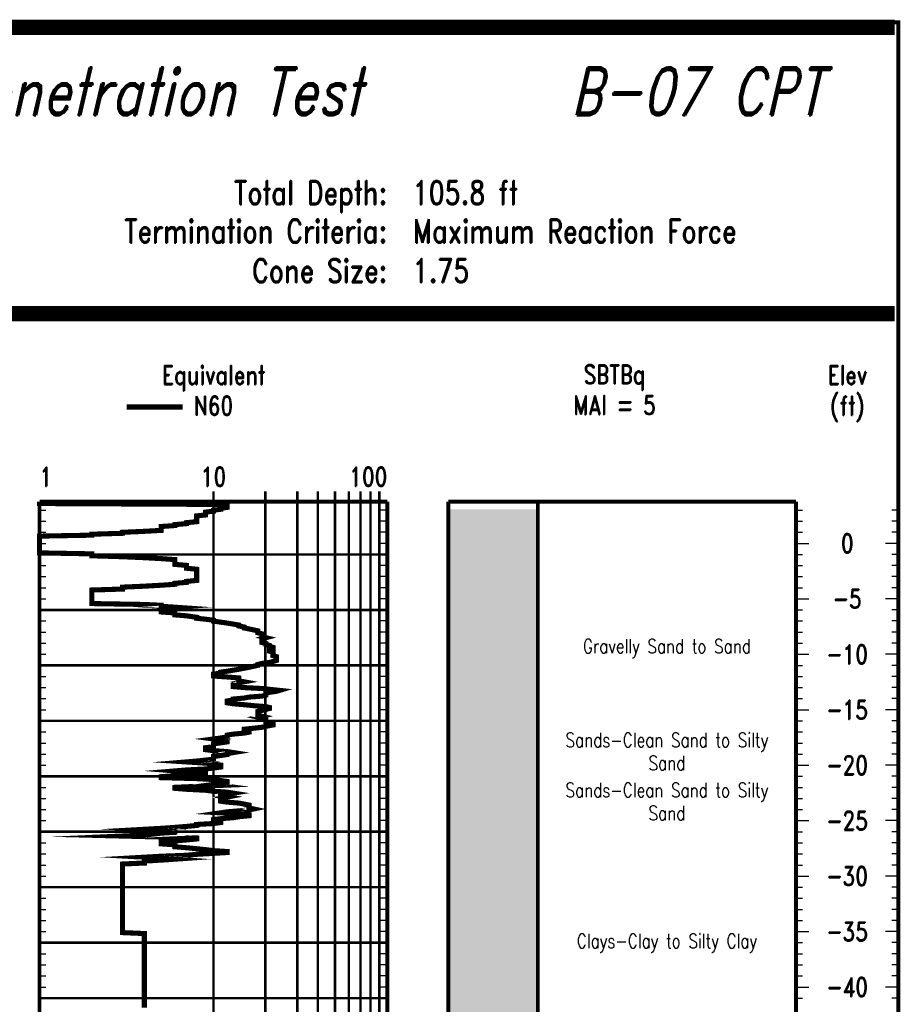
# Model space of a CAD drawing. Extents: x 83 to 619, y 53 to 229.
# Tile 14 of 14: x 540 to 619, y 140 to 229. Entities that reach past the tile are written whole.
import ezdxf
from ezdxf.enums import TextEntityAlignment as Align

# ---------------------------------------------------------------- set-up
doc = ezdxf.new("R2010")
doc.units = 0
doc.header["$MEASUREMENT"] = 0
doc.linetypes.add('DOT', pattern=[0.04, 0, -0.04])
doc.linetypes.add('SOLID', pattern=[0])
doc.layers.add('1', color=7, linetype='SOLID')
doc.styles.add('ROMAND', font='romand', dxfattribs={"height": 1})

msp = doc.modelspace()

# ---------------------------------------------------------------- linework, layer by layer
at = {"layer": '1', "color": 7, "linetype": 'SOLID'}
for points, const_width in [([(384.478, 52.748), (618.959, 52.748), (618.959, 228.898), (384.478, 228.898), (384.478, 52.748)], 0.347), ([(384.478, 52.748), (618.959, 52.748), (618.959, 228.898), (384.478, 228.898), (384.478, 52.748)], 0.347), ([(384.478, 52.748), (618.959, 52.748), (618.959, 228.898), (384.478, 228.898), (384.478, 52.748)], 0.347), ([(384.478, 52.748), (618.959, 52.748), (618.959, 228.898), (384.478, 228.898), (384.478, 52.748)], 0.347), ([(384.478, 52.748), (618.959, 52.748), (618.959, 228.898), (384.478, 228.898), (384.478, 52.748)], 0.347), ([(384.478, 52.748), (618.959, 52.748), (618.959, 228.898), (384.478, 228.898), (384.478, 52.748)], 0.347), ([(384.478, 52.748), (618.959, 52.748), (618.959, 228.898), (384.478, 228.898), (384.478, 52.748)], 0.347), ([(384.478, 52.748), (618.959, 52.748), (618.959, 228.898), (384.478, 228.898), (384.478, 52.748)], 0.347), ([(384.478, 52.748), (618.959, 52.748), (618.959, 228.898), (384.478, 228.898), (384.478, 52.748)], 0.347), ([(384.478, 52.748), (618.959, 52.748), (618.959, 228.898), (384.478, 228.898), (384.478, 52.748)], 0.347), ([(384.478, 52.748), (618.959, 52.748), (618.959, 228.898), (384.478, 228.898), (384.478, 52.748)], 0.347), ([(384.478, 52.748), (618.959, 52.748), (618.959, 228.898), (384.478, 228.898), (384.478, 52.748)], 0.347), ([(384.478, 52.748), (618.959, 52.748), (618.959, 228.898), (384.478, 228.898), (384.478, 52.748)], 0.347), ([(384.478, 52.748), (618.959, 52.748), (618.959, 228.898), (384.478, 228.898), (384.478, 52.748)], 0.347), ([(384.478, 52.748), (618.959, 52.748), (618.959, 228.898), (384.478, 228.898), (384.478, 52.748)], 0.347), ([(384.478, 52.748), (618.959, 52.748), (618.959, 228.898), (384.478, 228.898), (384.478, 52.748)], 0.347), ([(384.478, 52.748), (618.959, 52.748), (618.959, 228.898), (384.478, 228.898), (384.478, 52.748)], 0.347), ([(384.478, 52.748), (618.959, 52.748), (618.959, 228.898), (384.478, 228.898), (384.478, 52.748)], 0.347), ([(384.478, 52.748), (618.959, 52.748), (618.959, 228.898), (384.478, 228.898), (384.478, 52.748)], 0.347), ([(384.478, 52.748), (618.959, 52.748), (618.959, 228.898), (384.478, 228.898), (384.478, 52.748)], 0.347), ([(384.478, 52.748), (618.959, 52.748), (618.959, 228.898), (384.478, 228.898), (384.478, 52.748)], 0.347), ([(384.478, 52.748), (618.959, 52.748), (618.959, 228.898), (384.478, 228.898), (384.478, 52.748)], 0.347), ([(384.478, 52.748), (618.959, 52.748), (618.959, 228.898), (384.478, 228.898), (384.478, 52.748)], 0.347), ([(384.478, 52.748), (618.959, 52.748), (618.959, 228.898), (384.478, 228.898), (384.478, 52.748)], 0.347), ([(384.478, 52.748), (618.959, 52.748), (618.959, 228.898), (384.478, 228.898), (384.478, 52.748)], 0.347), ([(384.478, 52.748), (618.959, 52.748), (618.959, 228.898), (384.478, 228.898), (384.478, 52.748)], 0.347), ([(384.824, 228.782), (618.612, 228.782)], 0.693), ([(384.824, 228.089), (618.612, 228.089)], 0.693), ([(384.824, 202.909), (618.612, 202.909)], 0.693), ([(384.824, 202.216), (618.612, 202.216)], 0.693), ([(541.384, 185.582), (572.802, 185.582)], 0.347), ([(541.384, 185.582), (541.384, 79.789)], 0.347), ([(572.802, 185.582), (572.802, 79.789)], 0.347), ([(578.3, 185.582), (609.718, 185.582)], 0.347), ([(578.3, 185.582), (578.3, 79.789)], 0.347), ([(586.386, 185.582), (586.386, 79.789)], 0.347), ([(609.718, 185.582), (609.718, 79.789)], 0.347), ([(609.718, 185.582), (609.718, 79.789)], 0.347), ([(618.959, 185.582), (618.959, 79.789)], 0.347)]:
    msp.add_lwpolyline(points, dxfattribs=dict(at, const_width=const_width))
at = {"layer": '1', "color": 244, "linetype": 'SOLID', "const_width": 0.462}
for points in [[(549.238, 194.13), (554.321, 194.13)], [(541.384, 185.582), (541.384, 185.495), (541.384, 185.406), (558.337, 185.32), (558.337, 185.234), (558.337, 185.147), (558.337, 185.059), (557.743, 184.972), (557.743, 184.885), (557.093, 184.8), (557.093, 184.715), (556.374, 184.628), (556.374, 184.543), (556.374, 184.458), (556.374, 184.372), (555.57, 184.287), (555.57, 184.2), (555.57, 184.113), (555.57, 184.026), (555.57, 183.938), (555.57, 183.851), (555.57, 183.764), (554.659, 183.677), (554.659, 183.589), (553.608, 183.502), (553.608, 183.416), (552.364, 183.33), (552.364, 183.243), (552.364, 183.155), (552.364, 183.067), (552.364, 182.98), (550.842, 182.893), (548.879, 182.806), (548.879, 182.717), (546.113, 182.632), (546.113, 182.547), (541.384, 182.461), (541.384, 182.376), (541.384, 182.288), (541.384, 182.157), (541.384, 182.071), (541.384, 181.985), (541.384, 181.897), (541.384, 181.811), (541.384, 181.724), (541.384, 181.639), (541.384, 181.552), (541.384, 181.465), (541.384, 181.379), (541.384, 181.294), (541.384, 181.208), (541.384, 181.12), (541.384, 181.033), (541.384, 180.946), (546.113, 180.858), (546.113, 180.771), (546.113, 180.685), (548.879, 180.599), (550.842, 180.513), (552.364, 180.428), (553.608, 180.34), (553.608, 180.255), (553.608, 180.167), (553.608, 180.08), (553.608, 179.992), (553.608, 179.905), (554.659, 179.819), (554.659, 179.731), (554.659, 179.644), (554.659, 179.557), (555.57, 179.469), (555.57, 179.382), (555.57, 179.295), (555.57, 179.206), (555.57, 179.118), (555.57, 179.032), (555.57, 178.946), (555.57, 178.859), (555.57, 178.77), (555.57, 178.682), (555.57, 178.546), (555.57, 178.457), (554.659, 178.37), (554.659, 178.283), (553.608, 178.197), (553.608, 178.109), (552.364, 178.023), (550.842, 177.937), (548.879, 177.851), (548.879, 177.764), (548.879, 177.677), (546.113, 177.59), (546.113, 177.503), (546.113, 177.417), (546.113, 177.33), (546.113, 177.244), (546.113, 177.156), (546.113, 177.069), (546.113, 176.981), (546.113, 176.893), (546.113, 176.805), (546.113, 176.718), (546.113, 176.629), (546.113, 176.542), (546.113, 176.454), (546.113, 176.366), (550.842, 176.285), (552.364, 176.212), (552.364, 176.124), (553.608, 176.038), (552.364, 175.953), (552.364, 175.867), (552.364, 175.78), (552.364, 175.694), (552.364, 175.608), (553.608, 175.52), (553.608, 175.433), (553.608, 175.345), (554.659, 175.258), (555.57, 175.126), (555.57, 175.039), (556.374, 174.952), (557.093, 174.862), (557.093, 174.776), (557.743, 174.688), (558.337, 174.601), (558.883, 174.514), (559.388, 174.425), (559.388, 174.338), (559.859, 174.249), (559.859, 174.161), (560.299, 174.074), (560.713, 173.986), (561.103, 173.899), (561.103, 173.812), (561.103, 173.724), (561.472, 173.637), (561.472, 173.55), (561.472, 173.462), (561.472, 173.374), (561.822, 173.286), (561.472, 173.2), (561.472, 173.112), (561.472, 173.024), (561.472, 172.936), (561.472, 172.849), (561.822, 172.762), (561.822, 172.674), (562.155, 172.586), (562.155, 172.498), (562.472, 172.411), (562.472, 172.325), (562.472, 172.237), (562.155, 172.15), (562.155, 172.062), (562.472, 171.976), (562.472, 171.832), (562.472, 171.746), (562.472, 171.659), (562.775, 171.571), (562.775, 171.483), (562.775, 171.396), (562.775, 171.309), (562.775, 171.222), (562.472, 171.133), (562.155, 171.045), (561.472, 170.958), (561.103, 170.87), (561.103, 170.783), (560.713, 170.695), (560.299, 170.609), (559.859, 170.52), (559.388, 170.431), (558.883, 170.343), (558.337, 170.256), (557.743, 170.168), (557.743, 170.079), (557.093, 169.992), (557.093, 169.905), (557.093, 169.818), (558.337, 169.731), (559.388, 169.644), (559.388, 169.556), (559.388, 169.47), (559.388, 169.384), (559.859, 169.296), (559.388, 169.207), (559.388, 169.12), (558.883, 169.035), (558.883, 168.949), (558.883, 168.861), (559.859, 168.774), (561.472, 168.69), (563.066, 168.52), (562.775, 168.432), (562.155, 168.346), (561.822, 168.258), (561.822, 168.173), (561.822, 168.087), (561.472, 168.001), (560.299, 167.914), (559.859, 167.827), (558.883, 167.739), (558.883, 167.653), (558.337, 167.566), (558.337, 167.48), (558.337, 167.395), (558.883, 167.311), (559.859, 167.226), (560.713, 167.139), (561.822, 167.054), (562.155, 166.97), (562.155, 166.884), (561.822, 166.797), (561.472, 166.708), (561.103, 166.621), (561.103, 166.534), (561.103, 166.446), (561.103, 166.357), (561.103, 166.269), (561.472, 166.182), (561.103, 166.094), (561.472, 166.006), (561.822, 165.918), (561.822, 165.831), (561.822, 165.744), (561.822, 165.657), (562.155, 165.57), (562.472, 165.48), (562.472, 165.394), (561.822, 165.275), (561.472, 165.187), (560.713, 165.099), (559.859, 165.011), (559.859, 164.922), (560.299, 164.835), (560.299, 164.747), (559.859, 164.659), (558.883, 164.57), (558.337, 164.481), (558.337, 164.394), (558.337, 164.306), (557.743, 164.218), (557.093, 164.13), (557.743, 164.041), (558.337, 163.955), (558.337, 163.866), (557.743, 163.779), (557.093, 163.691), (557.093, 163.604), (557.093, 163.515), (557.093, 163.426), (556.374, 163.339), (556.374, 163.252), (556.374, 163.164), (557.093, 163.076), (558.337, 162.987), (558.883, 162.901), (558.337, 162.813), (558.337, 162.726), (557.743, 162.637), (557.093, 162.549), (557.093, 162.462), (557.093, 162.398), (557.093, 162.308), (556.374, 162.22), (555.57, 162.132), (554.659, 162.056), (556.374, 161.946), (557.093, 161.859), (557.743, 161.77), (557.743, 161.681), (557.743, 161.594), (557.093, 161.506), (556.374, 161.419), (554.659, 161.329), (553.608, 161.242), (554.659, 161.155), (556.374, 161.07), (556.374, 160.982), (556.374, 160.895), (553.608, 160.808), (552.364, 160.722), (552.364, 160.635), (555.57, 160.548), (557.093, 160.463), (557.743, 160.374), (558.337, 160.286), (558.337, 160.199), (557.743, 160.112), (557.093, 160.024), (557.743, 159.936), (555.57, 159.847), (553.608, 159.758), (553.608, 159.671), (554.659, 159.584), (556.374, 159.496), (557.093, 159.407), (558.337, 159.321), (558.883, 159.234), (558.337, 159.147), (557.743, 159.058), (557.743, 158.97), (558.337, 158.884), (557.743, 158.771), (557.743, 158.684), (557.743, 158.597), (557.743, 158.509), (558.337, 158.422), (559.388, 158.335), (559.859, 158.246), (560.299, 158.158), (560.299, 158.07), (560.299, 157.982), (560.299, 157.894), (560.713, 157.805), (560.299, 157.718), (559.388, 157.631), (558.337, 157.543), (557.743, 157.456), (559.388, 157.368), (560.299, 157.28), (560.299, 157.192), (559.388, 157.104), (558.883, 157.015), (557.743, 156.927), (557.093, 156.841), (557.093, 156.754), (557.743, 156.667), (557.743, 156.579), (557.093, 156.49), (555.57, 156.403), (555.57, 156.316), (554.659, 156.228), (553.608, 156.141), (552.364, 156.053), (550.842, 155.967), (552.364, 155.879), (553.608, 155.793), (553.608, 155.704), (552.364, 155.618), (550.842, 155.446), (548.879, 155.358), (552.364, 155.27), (555.57, 155.18), (555.57, 155.093), (554.659, 155.005), (553.608, 154.917), (552.364, 154.828), (552.364, 154.739), (552.364, 154.653), (553.608, 154.564), (553.608, 154.476), (553.608, 154.389), (554.659, 154.301), (555.57, 154.214), (556.374, 154.127), (557.093, 154.041), (558.337, 153.955), (558.337, 153.87), (557.093, 153.792), (555.57, 153.706), (554.659, 153.619), (552.364, 153.532), (550.842, 153.445), (552.364, 153.358), (553.608, 153.269), (552.364, 153.182), (550.842, 153.095), (550.842, 153.007), (550.842, 152.918), (548.879, 152.83), (548.879, 152.744), (548.879, 152.657), (548.879, 152.57), (548.879, 152.482), (548.879, 152.396), (548.879, 152.31), (548.879, 152.192), (548.879, 152.105), (548.879, 152.018), (548.879, 151.93), (548.879, 151.842), (548.879, 151.756), (548.879, 151.669), (548.879, 151.584), (548.879, 151.496), (548.879, 151.409), (548.879, 151.323), (548.879, 151.236), (548.879, 151.15), (548.879, 151.063), (548.879, 150.978), (548.879, 150.89), (548.879, 150.805), (548.879, 150.642), (548.879, 150.555), (548.879, 150.469), (548.879, 150.383), (548.879, 150.299), (548.879, 150.215), (548.879, 150.13), (548.879, 150.044), (548.879, 149.959), (548.879, 149.875), (548.879, 149.791), (548.879, 149.707), (548.879, 149.625), (548.879, 149.542), (548.879, 149.458), (548.879, 149.371), (548.879, 149.284), (548.879, 149.196), (548.879, 149.11), (548.879, 148.954), (548.879, 148.869), (548.879, 148.783), (548.879, 148.697), (548.879, 148.61), (548.879, 148.525), (548.879, 148.439), (548.879, 148.354), (548.879, 148.268), (548.879, 148.18), (548.879, 148.095), (548.879, 148.009), (548.879, 147.923), (548.879, 147.837), (548.879, 147.75), (548.879, 147.666), (548.879, 147.581), (548.879, 147.494), (548.879, 147.408), (548.879, 147.322), (548.879, 147.237), (548.879, 147.15), (548.879, 147.065), (548.879, 146.979), (548.879, 146.893), (548.879, 146.807), (548.879, 146.719), (548.879, 146.632), (550.842, 146.546), (550.842, 146.457), (550.842, 146.371), (550.842, 146.283), (550.842, 146.197), (550.842, 146.111), (550.842, 146.023), (550.842, 145.935), (550.842, 145.847), (550.842, 145.761), (550.842, 145.596), (550.842, 145.508), (550.842, 145.421), (550.842, 145.333), (550.842, 145.246), (550.842, 145.158), (550.842, 145.071), (550.842, 144.982), (550.842, 144.894), (550.842, 144.806), (550.842, 144.717), (550.842, 144.631), (550.842, 144.543), (550.842, 144.456), (550.842, 144.37), (550.842, 144.281), (550.842, 144.194), (550.842, 144.106), (550.842, 144.019), (550.842, 143.931), (550.842, 143.843), (550.842, 143.756), (550.842, 143.669), (550.842, 143.582), (550.842, 143.493), (550.842, 143.405), (550.842, 143.318), (550.842, 143.231), (550.842, 143.143), (550.842, 143.054), (550.842, 142.967), (550.842, 142.881), (550.842, 142.793), (550.842, 142.705), (550.842, 142.616), (550.842, 142.529), (550.842, 142.401), (550.842, 142.311), (550.842, 142.224), (550.842, 142.135), (550.842, 142.048), (550.842, 141.961), (550.842, 141.873), (550.842, 141.785), (550.842, 141.696), (550.842, 141.608), (550.842, 141.52), (550.842, 141.432)], [(550.842, 141.432), (550.842, 141.344), (550.842, 141.257), (550.842, 141.17), (550.842, 141.082), (550.842, 140.994), (550.842, 140.907), (550.842, 140.819), (550.842, 140.731), (550.842, 140.642), (550.842, 140.555), (550.842, 140.468), (550.842, 140.381), (550.842, 140.293), (550.842, 140.204), (550.842, 140.118), (550.842, 140.03), (550.842, 139.941), (550.842, 139.853)]]:
    msp.add_lwpolyline(points, dxfattribs=at)
at = {"layer": '1', "color": 8, "linetype": 'DOT', "const_width": 0.231}
for points in [[(557.093, 186.507), (557.093, 79.789)], [(561.768, 186.507), (561.768, 79.789)], [(564.676, 186.507), (564.676, 79.789)], [(566.518, 186.507), (566.518, 79.789)], [(568.073, 186.507), (568.073, 79.789)], [(569.317, 186.507), (569.317, 79.789)], [(570.369, 186.507), (570.369, 79.789)], [(571.28, 186.507), (571.28, 79.789)], [(572.083, 186.507), (572.083, 79.789)], [(541.384, 180.805), (572.802, 180.805)], [(572.802, 180.805), (541.384, 180.805)], [(541.384, 175.793), (572.802, 175.793)], [(572.802, 175.793), (541.384, 175.793)], [(541.384, 170.782), (572.802, 170.782)], [(572.802, 170.782), (541.384, 170.782)], [(541.384, 165.77), (572.802, 165.77)], [(572.802, 165.77), (541.384, 165.77)], [(541.384, 160.758), (572.802, 160.758)], [(572.802, 160.758), (541.384, 160.758)], [(541.384, 155.746), (572.802, 155.746)], [(572.802, 155.746), (541.384, 155.746)], [(541.384, 150.735), (572.802, 150.735)], [(572.802, 150.735), (541.384, 150.735)], [(541.384, 145.723), (572.802, 145.723)], [(572.802, 145.723), (541.384, 145.723)], [(541.384, 140.711), (572.802, 140.711)], [(572.802, 140.711), (541.384, 140.711)]]:
    msp.add_lwpolyline(points, dxfattribs=at)
at = {"layer": '1', "color": 7, "linetype": 'SOLID'}
for points in [[(541.384, 184.814), (541.961, 184.814)], [(572.802, 184.814), (572.224, 184.814)], [(609.718, 184.814), (610.296, 184.814)], [(618.959, 184.814), (618.381, 184.814)], [(541.384, 183.812), (541.961, 183.812)], [(572.802, 183.812), (572.224, 183.812)], [(609.718, 183.812), (610.296, 183.812)], [(618.959, 183.812), (618.381, 183.812)], [(541.384, 182.81), (541.961, 182.81)], [(572.802, 182.81), (572.224, 182.81)], [(609.718, 182.81), (610.296, 182.81)], [(618.959, 182.81), (618.381, 182.81)], [(541.384, 181.807), (541.961, 181.807)], [(572.802, 181.807), (572.224, 181.807)], [(609.718, 181.807), (610.873, 181.807)], [(609.718, 181.807), (610.296, 181.807)], [(618.959, 181.807), (617.804, 181.807)], [(618.959, 181.807), (618.381, 181.807)], [(541.384, 180.805), (541.961, 180.805)], [(572.802, 180.805), (572.224, 180.805)], [(609.718, 180.805), (610.296, 180.805)], [(618.959, 180.805), (618.381, 180.805)], [(541.384, 179.803), (541.961, 179.803)], [(572.802, 179.803), (572.224, 179.803)], [(609.718, 179.803), (610.296, 179.803)], [(618.959, 179.803), (618.381, 179.803)], [(541.384, 178.8), (541.961, 178.8)], [(572.802, 178.8), (572.224, 178.8)], [(609.718, 178.8), (610.296, 178.8)], [(618.959, 178.8), (618.381, 178.8)], [(541.384, 177.798), (541.961, 177.798)], [(572.802, 177.798), (572.224, 177.798)], [(609.718, 177.798), (610.296, 177.798)], [(618.959, 177.798), (618.381, 177.798)], [(541.384, 176.796), (541.961, 176.796)], [(572.802, 176.796), (572.224, 176.796)], [(609.718, 176.796), (610.873, 176.796)], [(609.718, 176.796), (610.296, 176.796)], [(618.959, 176.796), (617.804, 176.796)], [(618.959, 176.796), (618.381, 176.796)], [(541.384, 175.793), (541.961, 175.793)], [(572.802, 175.793), (572.224, 175.793)], [(609.718, 175.793), (610.296, 175.793)], [(618.959, 175.793), (618.381, 175.793)], [(541.384, 174.791), (541.961, 174.791)], [(572.802, 174.791), (572.224, 174.791)], [(609.718, 174.791), (610.296, 174.791)], [(618.959, 174.791), (618.381, 174.791)], [(541.384, 173.789), (541.961, 173.789)], [(572.802, 173.789), (572.224, 173.789)], [(609.718, 173.789), (610.296, 173.789)], [(618.959, 173.789), (618.381, 173.789)], [(541.384, 172.786), (541.961, 172.786)], [(572.802, 172.786), (572.224, 172.786)], [(609.718, 172.786), (610.296, 172.786)], [(618.959, 172.786), (618.381, 172.786)], [(541.384, 171.784), (541.961, 171.784)], [(572.802, 171.784), (572.224, 171.784)], [(609.718, 171.784), (610.873, 171.784)], [(609.718, 171.784), (610.296, 171.784)], [(618.959, 171.784), (617.804, 171.784)], [(618.959, 171.784), (618.381, 171.784)], [(541.384, 170.782), (541.961, 170.782)], [(572.802, 170.782), (572.224, 170.782)], [(609.718, 170.782), (610.296, 170.782)], [(618.959, 170.782), (618.381, 170.782)], [(541.384, 169.779), (541.961, 169.779)], [(572.802, 169.779), (572.224, 169.779)], [(609.718, 169.779), (610.296, 169.779)], [(618.959, 169.779), (618.381, 169.779)], [(541.384, 168.777), (541.961, 168.777)], [(572.802, 168.777), (572.224, 168.777)], [(609.718, 168.777), (610.296, 168.777)], [(618.959, 168.777), (618.381, 168.777)], [(541.384, 167.775), (541.961, 167.775)], [(572.802, 167.775), (572.224, 167.775)], [(609.718, 167.775), (610.296, 167.775)], [(618.959, 167.775), (618.381, 167.775)], [(541.384, 166.772), (541.961, 166.772)], [(572.802, 166.772), (572.224, 166.772)], [(609.718, 166.772), (610.873, 166.772)], [(609.718, 166.772), (610.296, 166.772)], [(618.959, 166.772), (617.804, 166.772)], [(618.959, 166.772), (618.381, 166.772)], [(541.384, 165.77), (541.961, 165.77)], [(572.802, 165.77), (572.224, 165.77)], [(609.718, 165.77), (610.296, 165.77)], [(618.959, 165.77), (618.381, 165.77)], [(541.384, 164.768), (541.961, 164.768)], [(572.802, 164.768), (572.224, 164.768)], [(609.718, 164.768), (610.296, 164.768)], [(618.959, 164.768), (618.381, 164.768)], [(541.384, 163.765), (541.961, 163.765)], [(572.802, 163.765), (572.224, 163.765)], [(609.718, 163.765), (610.296, 163.765)], [(618.959, 163.765), (618.381, 163.765)], [(541.384, 162.763), (541.961, 162.763)], [(572.802, 162.763), (572.224, 162.763)], [(609.718, 162.763), (610.296, 162.763)], [(618.959, 162.763), (618.381, 162.763)], [(541.384, 161.76), (541.961, 161.76)], [(572.802, 161.76), (572.224, 161.76)], [(609.718, 161.76), (610.873, 161.76)], [(609.718, 161.76), (610.296, 161.76)], [(618.959, 161.76), (617.804, 161.76)], [(618.959, 161.76), (618.381, 161.76)], [(541.384, 160.758), (541.961, 160.758)], [(572.802, 160.758), (572.224, 160.758)], [(609.718, 160.758), (610.296, 160.758)], [(618.959, 160.758), (618.381, 160.758)], [(541.384, 159.756), (541.961, 159.756)], [(572.802, 159.756), (572.224, 159.756)], [(609.718, 159.756), (610.296, 159.756)], [(618.959, 159.756), (618.381, 159.756)], [(541.384, 158.753), (541.961, 158.753)], [(572.802, 158.753), (572.224, 158.753)], [(609.718, 158.753), (610.296, 158.753)], [(618.959, 158.753), (618.381, 158.753)], [(541.384, 157.751), (541.961, 157.751)], [(572.802, 157.751), (572.224, 157.751)], [(609.718, 157.751), (610.296, 157.751)], [(618.959, 157.751), (618.381, 157.751)], [(541.384, 156.749), (541.961, 156.749)], [(572.802, 156.749), (572.224, 156.749)], [(609.718, 156.749), (610.873, 156.749)], [(609.718, 156.749), (610.296, 156.749)], [(618.959, 156.749), (617.804, 156.749)], [(618.959, 156.749), (618.381, 156.749)], [(541.384, 155.746), (541.961, 155.746)], [(572.802, 155.746), (572.224, 155.746)], [(609.718, 155.746), (610.296, 155.746)], [(618.959, 155.746), (618.381, 155.746)], [(541.384, 154.744), (541.961, 154.744)], [(572.802, 154.744), (572.224, 154.744)], [(609.718, 154.744), (610.296, 154.744)], [(618.959, 154.744), (618.381, 154.744)], [(541.384, 153.742), (541.961, 153.742)], [(572.802, 153.742), (572.224, 153.742)], [(609.718, 153.742), (610.296, 153.742)], [(618.959, 153.742), (618.381, 153.742)], [(541.384, 152.739), (541.961, 152.739)], [(572.802, 152.739), (572.224, 152.739)], [(609.718, 152.739), (610.296, 152.739)], [(618.959, 152.739), (618.381, 152.739)], [(541.384, 151.737), (541.961, 151.737)], [(572.802, 151.737), (572.224, 151.737)], [(609.718, 151.737), (610.873, 151.737)], [(609.718, 151.737), (610.296, 151.737)], [(618.959, 151.737), (617.804, 151.737)], [(618.959, 151.737), (618.381, 151.737)], [(541.384, 150.735), (541.961, 150.735)], [(572.802, 150.735), (572.224, 150.735)], [(609.718, 150.735), (610.296, 150.735)], [(618.959, 150.735), (618.381, 150.735)], [(541.384, 149.732), (541.961, 149.732)], [(572.802, 149.732), (572.224, 149.732)], [(609.718, 149.732), (610.296, 149.732)], [(618.959, 149.732), (618.381, 149.732)], [(541.384, 148.73), (541.961, 148.73)], [(572.802, 148.73), (572.224, 148.73)], [(609.718, 148.73), (610.296, 148.73)], [(618.959, 148.73), (618.381, 148.73)], [(541.384, 147.728), (541.961, 147.728)], [(572.802, 147.728), (572.224, 147.728)], [(609.718, 147.728), (610.296, 147.728)], [(618.959, 147.728), (618.381, 147.728)], [(541.384, 146.725), (541.961, 146.725)], [(572.802, 146.725), (572.224, 146.725)], [(609.718, 146.725), (610.873, 146.725)], [(609.718, 146.725), (610.296, 146.725)], [(618.959, 146.725), (617.804, 146.725)], [(618.959, 146.725), (618.381, 146.725)], [(541.384, 145.723), (541.961, 145.723)], [(572.802, 145.723), (572.224, 145.723)], [(609.718, 145.723), (610.296, 145.723)], [(618.959, 145.723), (618.381, 145.723)], [(541.384, 144.721), (541.961, 144.721)], [(572.802, 144.721), (572.224, 144.721)], [(609.718, 144.721), (610.296, 144.721)], [(618.959, 144.721), (618.381, 144.721)], [(541.384, 143.718), (541.961, 143.718)], [(572.802, 143.718), (572.224, 143.718)], [(609.718, 143.718), (610.296, 143.718)], [(618.959, 143.718), (618.381, 143.718)], [(541.384, 142.716), (541.961, 142.716)], [(572.802, 142.716), (572.224, 142.716)], [(609.718, 142.716), (610.296, 142.716)], [(618.959, 142.716), (618.381, 142.716)], [(541.384, 141.714), (541.961, 141.714)], [(572.802, 141.714), (572.224, 141.714)], [(609.718, 141.714), (610.873, 141.714)], [(609.718, 141.714), (610.296, 141.714)], [(618.959, 141.714), (617.804, 141.714)], [(618.959, 141.714), (618.381, 141.714)], [(541.384, 140.711), (541.961, 140.711)], [(572.802, 140.711), (572.224, 140.711)], [(609.718, 140.711), (610.296, 140.711)], [(618.959, 140.711), (618.381, 140.711)]]:
    msp.add_lwpolyline(points, dxfattribs=at)
at = {"layer": '1', "color": 53}
for points in [[(578.3, 182.98), (578.3, 184.885), (586.386, 182.98), (586.386, 184.885)], [(578.3, 170.431), (578.3, 174.601), (586.386, 170.431), (586.386, 174.601)], [(578.3, 167.914), (578.3, 168.774), (586.386, 167.914), (586.386, 168.774)], [(578.3, 166.621), (578.3, 167.139), (586.386, 166.621), (586.386, 167.139)], [(578.3, 165.187), (578.3, 166.006), (586.386, 165.187), (586.386, 166.006)]]:
    msp.add_solid(points, dxfattribs=at)
at = {"layer": '1', "color": 2}
for points in [[(578.3, 182.461), (578.3, 182.98), (586.386, 182.461), (586.386, 182.98)], [(578.3, 177.851), (578.3, 180.599), (586.386, 177.851), (586.386, 180.599)], [(578.3, 174.601), (578.3, 176.366), (586.386, 174.601), (586.386, 176.366)], [(578.3, 168.774), (578.3, 170.431), (586.386, 168.774), (586.386, 170.431)], [(578.3, 167.139), (578.3, 167.914), (586.386, 167.139), (586.386, 167.914)], [(578.3, 166.006), (578.3, 166.621), (586.386, 166.006), (586.386, 166.621)], [(578.3, 160.808), (578.3, 165.187), (586.386, 160.808), (586.386, 165.187)], [(578.3, 156.228), (578.3, 160.722), (586.386, 156.228), (586.386, 160.722)], [(578.3, 154.917), (578.3, 155.093), (586.386, 154.917), (586.386, 155.093)], [(578.3, 153.706), (578.3, 154.389), (586.386, 153.706), (586.386, 154.389)]]:
    msp.add_solid(points, dxfattribs=at)
at = {"layer": '1', "color": 3}
for points in [[(578.3, 182.288), (578.3, 182.461), (586.386, 182.288), (586.386, 182.461)], [(578.3, 180.599), (578.3, 181.12), (586.386, 180.599), (586.386, 181.12)], [(578.3, 176.366), (578.3, 177.851), (586.386, 176.366), (586.386, 177.851)], [(578.3, 160.722), (578.3, 160.808), (586.386, 160.722), (586.386, 160.808)], [(578.3, 155.618), (578.3, 156.228), (586.386, 155.618), (586.386, 156.228)], [(578.3, 155.093), (578.3, 155.358), (586.386, 155.093), (586.386, 155.358)], [(578.3, 154.389), (578.3, 154.917), (586.386, 154.389), (586.386, 154.917)], [(578.3, 153.532), (578.3, 153.706), (586.386, 153.532), (586.386, 153.706)]]:
    msp.add_solid(points, dxfattribs=at)
at = {"layer": '1', "color": 94}
for points in [[(578.3, 181.985), (578.3, 182.288), (586.386, 181.985), (586.386, 182.288)], [(578.3, 181.12), (578.3, 181.897), (586.386, 181.12), (586.386, 181.897)], [(578.3, 155.358), (578.3, 155.618), (586.386, 155.358), (586.386, 155.618)], [(578.3, 153.007), (578.3, 153.532), (586.386, 153.007), (586.386, 153.532)]]:
    msp.add_solid(points, dxfattribs=at)
at = {"layer": '1', "color": 134}
for points in [[(578.3, 181.897), (578.3, 181.985), (586.386, 181.897), (586.386, 181.985)], [(578.3, 138.758), (578.3, 153.007), (586.386, 138.758), (586.386, 153.007)]]:
    msp.add_solid(points, dxfattribs=at)

# ---------------------------------------------------------------- texts
at = {"layer": '1', "color": 7, "style": 'ROMAND', "oblique": 13, "width": 0.78}
msp.add_text('Cone Penetration Test', height=4.2969, dxfattribs=at).set_placement((519.78, 222.661), align=Align.MIDDLE_LEFT)
msp.add_text('B-07 CPT', height=4.2969, dxfattribs=at).set_placement((612.187, 222.661), align=Align.MIDDLE_RIGHT)
at = {"layer": '1', "color": 7, "style": 'ROMAND', "width": 0.78}
for s, height, p in [('Total Depth:', 2.14845, (572.793, 214.575)), ('Termination Criteria:', 2.14845, (572.793, 211.11)), ('Cone Size:', 2.1484, (572.793, 207.529))]:
    msp.add_text(s, height=height, dxfattribs=at).set_placement(p, align=Align.TOP_RIGHT)
for s, height, p in [('105.8 ft', 2.1484, (575.103, 214.575)), ('Maximum Reaction Force', 2.14845, (575.103, 211.11)), ('1.75', 2.1484, (575.103, 207.529))]:
    msp.add_text(s, height=height, dxfattribs=at).set_placement(p, align=Align.TOP_LEFT)
for s, height, p in [('Equivalent', 1.7188, (557.093, 197.018)), ('Elev', 1.7188, (614.339, 197.018)), ('N60', 1.7188, (557.093, 194.246)), ('(ft)', 1.7188, (614.339, 194.246)), ('0', 1.719, (614.339, 181.807)), ('-5', 1.7188, (614.339, 176.796)), ('Gravelly Sand to Sand', 1.28907, (598.052, 172.516)), ('-10', 1.7188, (614.339, 171.784)), ('-15', 1.7188, (614.339, 166.772)), ('Sands-Clean Sand to Silty', 1.28907, (598.052, 164.037)), ('Sand', 1.2891, (598.052, 161.958)), ('-20', 1.7188, (614.339, 161.76)), ('Sands-Clean Sand to Silty', 1.28907, (598.052, 159.514)), ('Sand', 1.2891, (598.052, 157.435)), ('-25', 1.7188, (614.339, 156.749)), ('-30', 1.7188, (614.339, 151.737)), ('-35', 1.7188, (614.339, 146.725)), ('Clays-Clay to Silty Clay', 1.28907, (598.052, 145.882)), ('-40', 1.7188, (614.339, 141.714))]:
    msp.add_text(s, height=height, dxfattribs=at).set_placement(p, align=Align.MIDDLE_CENTER)
for s, p in [('SBTBq', (593.316, 196.209)), ('MAI = 5', (593.316, 193.437)), ('10', (557.093, 186.969))]:
    msp.add_text(s, height=1.7188, dxfattribs=at).set_placement(p, align=Align.CENTER)
msp.add_text('1', height=1.719, dxfattribs=at).set_placement((541.384, 186.969))
msp.add_text('100', height=1.7188, dxfattribs=at).set_placement((572.802, 186.969), align=Align.RIGHT)

doc.saveas('drawing.dxf')
